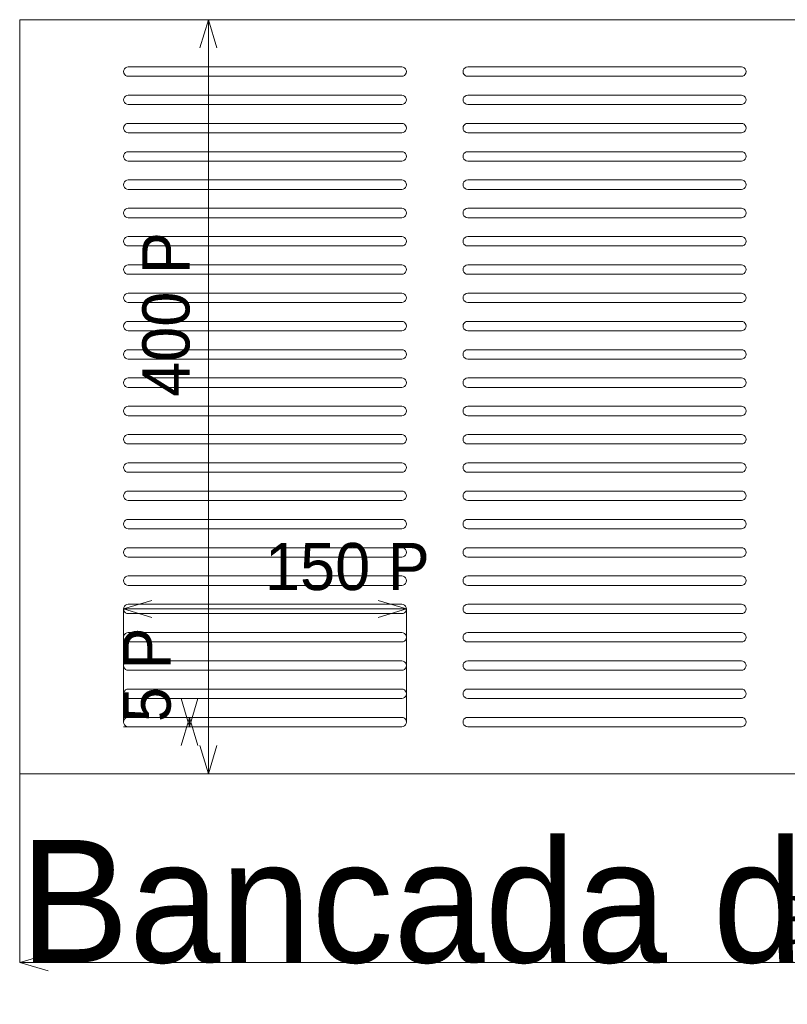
# Model space of a CAD drawing. Header units: millimetres. Extents: x -4738 to 65662, y -68080 to 6847.
# Tile 3 of 256: x 0 to 407, y -61322 to -60800. Entities that reach past the tile are written whole.
import ezdxf

# ---------------------------------------------------------------- set-up
doc = ezdxf.new("R2010")
doc.units = ezdxf.units.MM
for name, color, linetype, lineweight in [('COTAS_P', 1, 'Continuous', 0), ('R27_PANEL_5MM', 7, 'Continuous', 0), ('TEXTOS', 4, 'Continuous', 0)]:
    doc.layers.add(name, color=color, linetype=linetype, lineweight=lineweight)
doc.dimstyles.new('R19_10', dxfattribs={"dimtxt": 25, "dimasz": 15, "dimexe": 15, "dimexo": 8, "dimgap": 10, "dimtad": 1, "dimtih": 1, "dimtoh": 1, "dimdsep": 46, "dimcen": 0.09, "dimadec": 0, "dimazin": 0, "dimtfac": 1, "dimtdec": 4, "dimtofl": 0, "dimtmove": 0, "dimatfit": 3, "dimfxl": 1, "dimtolj": 1, "dimtzin": 0, "dimarcsym": 0})

# ---------------------------------------------------------------- blocks, each defined once
blk = doc.blocks.new('DIM_R30_63')
at = {"layer": 'COTAS_P'}
for p, q in [((0, -61200), (0, -61300)), ((800, -61200), (800, -61300)), ((0, -61300), (15, -61295.5)), ((800, -61300), (785, -61295.5)), ((0, -61300), (800, -61300)), ((0, -61300), (15, -61304.5)), ((800, -61300), (785, -61304.5))]:
    blk.add_line(p, q, dxfattribs=at)
blk.add_text('800 P', height=25, dxfattribs=at).set_placement((400, -61290))
blk = doc.blocks.new('DIM_R30_64')
at = {"layer": 'COTAS_P'}
for p, q in [((0, -60800), (100, -60800)), ((100, -60800), (95.5, -60815)), ((100, -61200), (100, -60800)), ((100, -60800), (104.5, -60815)), ((100, -61200), (95.5, -61185)), ((100, -61200), (104.5, -61185)), ((0, -61200), (100, -61200))]:
    blk.add_line(p, q, dxfattribs=at)
blk.add_text('400 P', height=25, rotation=90, dxfattribs=at).set_placement((90, -61000))
blk = doc.blocks.new('DIM_R30_65')
at = {"layer": 'COTAS_P'}
for p, q in [((90, -61175), (85.5, -61160)), ((90, -61175), (94.5, -61160)), ((55, -61170), (90, -61170)), ((90, -61170), (85.5, -61185)), ((90, -61175), (90, -61170)), ((90, -61170), (94.5, -61185)), ((55, -61175), (90, -61175))]:
    blk.add_line(p, q, dxfattribs=at)
blk.add_text('5 P', height=25, rotation=90, dxfattribs=at).set_placement((80, -61172.5))
blk = doc.blocks.new('DIM_R30_66')
at = {"layer": 'COTAS_P'}
for p, q in [((55, -61112.5), (70, -61108)), ((205, -61112.5), (190, -61108)), ((55, -61172.5), (55, -61112.5)), ((55, -61112.5), (205, -61112.5)), ((55, -61112.5), (70, -61117)), ((205, -61112.5), (190, -61117)), ((205, -61172.5), (205, -61112.5))]:
    blk.add_line(p, q, dxfattribs=at)
blk.add_text('150 P', height=25, dxfattribs=at).set_placement((130, -61102.5))

msp = doc.modelspace()

# ---------------------------------------------------------------- linework, layer by layer
at = {"layer": 'R27_PANEL_5MM'}
for p, q in [((800, -60800), (0, -60800)), ((0, -60800), (0, -61200)), ((55, -60827.5), (55.122, -60826.727)), ((55.122, -60826.727), (55.477, -60826.031)), ((55.477, -60826.031), (56.031, -60825.477)), ((56.031, -60825.477), (56.727, -60825.122)), ((56.727, -60825.122), (57.5, -60825)), ((57.5, -60825), (202.5, -60825)), ((202.5, -60825), (203.273, -60825.122)), ((203.273, -60825.122), (203.969, -60825.477)), ((203.969, -60825.477), (204.523, -60826.031)), ((204.523, -60826.031), (204.878, -60826.727)), ((204.878, -60826.727), (205, -60827.5)), ((235, -60827.5), (235.122, -60826.727)), ((235.122, -60826.727), (235.477, -60826.031)), ((235.477, -60826.031), (236.031, -60825.477)), ((236.031, -60825.477), (236.727, -60825.122)), ((236.727, -60825.122), (237.5, -60825)), ((237.5, -60825), (382.5, -60825)), ((382.5, -60825), (383.273, -60825.122)), ((383.273, -60825.122), (383.969, -60825.477)), ((383.969, -60825.477), (384.523, -60826.031)), ((384.523, -60826.031), (384.878, -60826.727)), ((384.878, -60826.727), (385, -60827.5)), ((55.122, -60828.273), (55, -60827.5)), ((55.477, -60828.969), (55.122, -60828.273)), ((56.031, -60829.523), (55.477, -60828.969)), ((56.727, -60829.878), (56.031, -60829.523)), ((57.5, -60830), (56.727, -60829.878)), ((202.5, -60830), (57.5, -60830)), ((203.273, -60829.878), (202.5, -60830)), ((203.969, -60829.523), (203.273, -60829.878)), ((204.523, -60828.969), (203.969, -60829.523)), ((204.878, -60828.273), (204.523, -60828.969)), ((205, -60827.5), (204.878, -60828.273)), ((235.122, -60828.273), (235, -60827.5)), ((235.477, -60828.969), (235.122, -60828.273)), ((236.031, -60829.523), (235.477, -60828.969)), ((236.727, -60829.878), (236.031, -60829.523)), ((237.5, -60830), (236.727, -60829.878)), ((382.5, -60830), (237.5, -60830)), ((383.273, -60829.878), (382.5, -60830)), ((383.969, -60829.523), (383.273, -60829.878)), ((384.523, -60828.969), (383.969, -60829.523)), ((384.878, -60828.273), (384.523, -60828.969)), ((385, -60827.5), (384.878, -60828.273)), ((55, -60842.5), (55.122, -60841.727)), ((55.122, -60843.273), (55, -60842.5)), ((55.122, -60841.727), (55.477, -60841.031)), ((55.477, -60841.031), (56.031, -60840.477)), ((56.031, -60840.477), (56.727, -60840.122)), ((56.727, -60840.122), (57.5, -60840)), ((57.5, -60840), (202.5, -60840)), ((202.5, -60840), (203.273, -60840.122)), ((203.273, -60840.122), (203.969, -60840.477)), ((203.969, -60840.477), (204.523, -60841.031)), ((204.523, -60841.031), (204.878, -60841.727)), ((204.878, -60841.727), (205, -60842.5)), ((205, -60842.5), (204.878, -60843.273)), ((235, -60842.5), (235.122, -60841.727)), ((235.122, -60843.273), (235, -60842.5)), ((235.122, -60841.727), (235.477, -60841.031)), ((235.477, -60841.031), (236.031, -60840.477)), ((236.031, -60840.477), (236.727, -60840.122)), ((236.727, -60840.122), (237.5, -60840)), ((237.5, -60840), (382.5, -60840)), ((382.5, -60840), (383.273, -60840.122)), ((383.273, -60840.122), (383.969, -60840.477)), ((383.969, -60840.477), (384.523, -60841.031)), ((384.523, -60841.031), (384.878, -60841.727)), ((384.878, -60841.727), (385, -60842.5)), ((385, -60842.5), (384.878, -60843.273)), ((55.477, -60843.969), (55.122, -60843.273)), ((56.031, -60844.523), (55.477, -60843.969)), ((56.727, -60844.878), (56.031, -60844.523)), ((57.5, -60845), (56.727, -60844.878)), ((202.5, -60845), (57.5, -60845)), ((203.273, -60844.878), (202.5, -60845)), ((203.969, -60844.523), (203.273, -60844.878)), ((204.523, -60843.969), (203.969, -60844.523)), ((204.878, -60843.273), (204.523, -60843.969)), ((235.477, -60843.969), (235.122, -60843.273)), ((236.031, -60844.523), (235.477, -60843.969)), ((236.727, -60844.878), (236.031, -60844.523)), ((237.5, -60845), (236.727, -60844.878)), ((382.5, -60845), (237.5, -60845)), ((383.273, -60844.878), (382.5, -60845)), ((383.969, -60844.523), (383.273, -60844.878)), ((384.523, -60843.969), (383.969, -60844.523)), ((384.878, -60843.273), (384.523, -60843.969)), ((55, -60857.5), (55.122, -60856.727)), ((55.122, -60858.273), (55, -60857.5)), ((55.122, -60856.727), (55.477, -60856.031)), ((55.477, -60858.969), (55.122, -60858.273)), ((55.477, -60856.031), (56.031, -60855.477)), ((56.031, -60855.477), (56.727, -60855.122)), ((56.727, -60855.122), (57.5, -60855)), ((57.5, -60855), (202.5, -60855)), ((202.5, -60855), (203.273, -60855.122)), ((203.273, -60855.122), (203.969, -60855.477)), ((203.969, -60855.477), (204.523, -60856.031)), ((204.523, -60856.031), (204.878, -60856.727)), ((204.878, -60858.273), (204.523, -60858.969)), ((204.878, -60856.727), (205, -60857.5)), ((205, -60857.5), (204.878, -60858.273)), ((235, -60857.5), (235.122, -60856.727)), ((235.122, -60858.273), (235, -60857.5)), ((235.122, -60856.727), (235.477, -60856.031)), ((235.477, -60858.969), (235.122, -60858.273)), ((235.477, -60856.031), (236.031, -60855.477)), ((236.031, -60855.477), (236.727, -60855.122)), ((236.727, -60855.122), (237.5, -60855)), ((237.5, -60855), (382.5, -60855)), ((382.5, -60855), (383.273, -60855.122)), ((383.273, -60855.122), (383.969, -60855.477)), ((383.969, -60855.477), (384.523, -60856.031)), ((384.523, -60856.031), (384.878, -60856.727)), ((384.878, -60858.273), (384.523, -60858.969)), ((384.878, -60856.727), (385, -60857.5)), ((385, -60857.5), (384.878, -60858.273)), ((56.031, -60859.523), (55.477, -60858.969)), ((56.727, -60859.878), (56.031, -60859.523)), ((57.5, -60860), (56.727, -60859.878)), ((202.5, -60860), (57.5, -60860)), ((203.273, -60859.878), (202.5, -60860)), ((203.969, -60859.523), (203.273, -60859.878)), ((204.523, -60858.969), (203.969, -60859.523)), ((236.031, -60859.523), (235.477, -60858.969)), ((236.727, -60859.878), (236.031, -60859.523)), ((237.5, -60860), (236.727, -60859.878)), ((382.5, -60860), (237.5, -60860)), ((383.273, -60859.878), (382.5, -60860)), ((383.969, -60859.523), (383.273, -60859.878)), ((384.523, -60858.969), (383.969, -60859.523)), ((55, -60872.5), (55.122, -60871.727)), ((55.122, -60873.273), (55, -60872.5)), ((55.122, -60871.727), (55.477, -60871.031)), ((55.477, -60873.969), (55.122, -60873.273)), ((55.477, -60871.031), (56.031, -60870.477)), ((56.031, -60874.523), (55.477, -60873.969)), ((56.031, -60870.477), (56.727, -60870.122)), ((56.727, -60870.122), (57.5, -60870)), ((57.5, -60870), (202.5, -60870)), ((202.5, -60870), (203.273, -60870.122)), ((203.273, -60870.122), (203.969, -60870.477)), ((203.969, -60870.477), (204.523, -60871.031)), ((204.523, -60873.969), (203.969, -60874.523)), ((204.523, -60871.031), (204.878, -60871.727)), ((204.878, -60873.273), (204.523, -60873.969)), ((204.878, -60871.727), (205, -60872.5)), ((205, -60872.5), (204.878, -60873.273)), ((235, -60872.5), (235.122, -60871.727)), ((235.122, -60873.273), (235, -60872.5)), ((235.122, -60871.727), (235.477, -60871.031)), ((235.477, -60873.969), (235.122, -60873.273)), ((235.477, -60871.031), (236.031, -60870.477)), ((236.031, -60874.523), (235.477, -60873.969)), ((236.031, -60870.477), (236.727, -60870.122)), ((236.727, -60870.122), (237.5, -60870)), ((237.5, -60870), (382.5, -60870)), ((382.5, -60870), (383.273, -60870.122)), ((383.273, -60870.122), (383.969, -60870.477)), ((383.969, -60870.477), (384.523, -60871.031)), ((384.523, -60873.969), (383.969, -60874.523)), ((384.523, -60871.031), (384.878, -60871.727)), ((384.878, -60873.273), (384.523, -60873.969)), ((384.878, -60871.727), (385, -60872.5)), ((385, -60872.5), (384.878, -60873.273)), ((56.727, -60874.878), (56.031, -60874.523)), ((57.5, -60875), (56.727, -60874.878)), ((202.5, -60875), (57.5, -60875)), ((203.273, -60874.878), (202.5, -60875)), ((203.969, -60874.523), (203.273, -60874.878)), ((236.727, -60874.878), (236.031, -60874.523)), ((237.5, -60875), (236.727, -60874.878)), ((382.5, -60875), (237.5, -60875)), ((383.273, -60874.878), (382.5, -60875)), ((383.969, -60874.523), (383.273, -60874.878)), ((55, -60887.5), (55.122, -60886.727)), ((55.122, -60888.273), (55, -60887.5)), ((55.122, -60886.727), (55.477, -60886.031)), ((55.477, -60888.969), (55.122, -60888.273)), ((55.477, -60886.031), (56.031, -60885.477)), ((56.031, -60889.523), (55.477, -60888.969)), ((56.031, -60885.477), (56.727, -60885.122)), ((56.727, -60889.878), (56.031, -60889.523)), ((56.727, -60885.122), (57.5, -60885)), ((57.5, -60890), (56.727, -60889.878)), ((57.5, -60885), (202.5, -60885)), ((202.5, -60890), (57.5, -60890)), ((202.5, -60885), (203.273, -60885.122)), ((203.273, -60889.878), (202.5, -60890)), ((203.273, -60885.122), (203.969, -60885.477)), ((203.969, -60889.523), (203.273, -60889.878)), ((203.969, -60885.477), (204.523, -60886.031)), ((204.523, -60888.969), (203.969, -60889.523)), ((204.523, -60886.031), (204.878, -60886.727)), ((204.878, -60888.273), (204.523, -60888.969)), ((204.878, -60886.727), (205, -60887.5)), ((205, -60887.5), (204.878, -60888.273)), ((235, -60887.5), (235.122, -60886.727)), ((235.122, -60888.273), (235, -60887.5)), ((235.122, -60886.727), (235.477, -60886.031)), ((235.477, -60888.969), (235.122, -60888.273)), ((235.477, -60886.031), (236.031, -60885.477)), ((236.031, -60889.523), (235.477, -60888.969)), ((236.031, -60885.477), (236.727, -60885.122)), ((236.727, -60889.878), (236.031, -60889.523)), ((236.727, -60885.122), (237.5, -60885)), ((237.5, -60890), (236.727, -60889.878)), ((237.5, -60885), (382.5, -60885)), ((382.5, -60890), (237.5, -60890)), ((382.5, -60885), (383.273, -60885.122)), ((383.273, -60889.878), (382.5, -60890)), ((383.273, -60885.122), (383.969, -60885.477)), ((383.969, -60889.523), (383.273, -60889.878)), ((383.969, -60885.477), (384.523, -60886.031)), ((384.523, -60888.969), (383.969, -60889.523)), ((384.523, -60886.031), (384.878, -60886.727)), ((384.878, -60888.273), (384.523, -60888.969)), ((384.878, -60886.727), (385, -60887.5)), ((385, -60887.5), (384.878, -60888.273)), ((55.477, -60901.031), (56.031, -60900.477)), ((56.031, -60900.477), (56.727, -60900.122)), ((56.727, -60900.122), (57.5, -60900)), ((57.5, -60900), (202.5, -60900)), ((202.5, -60900), (203.273, -60900.122)), ((203.273, -60900.122), (203.969, -60900.477)), ((203.969, -60900.477), (204.523, -60901.031)), ((235.477, -60901.031), (236.031, -60900.477)), ((236.031, -60900.477), (236.727, -60900.122)), ((236.727, -60900.122), (237.5, -60900)), ((237.5, -60900), (382.5, -60900)), ((382.5, -60900), (383.273, -60900.122)), ((383.273, -60900.122), (383.969, -60900.477)), ((383.969, -60900.477), (384.523, -60901.031)), ((55, -60902.5), (55.122, -60901.727)), ((55.122, -60903.273), (55, -60902.5)), ((55.122, -60901.727), (55.477, -60901.031)), ((55.477, -60903.969), (55.122, -60903.273)), ((56.031, -60904.523), (55.477, -60903.969)), ((56.727, -60904.878), (56.031, -60904.523)), ((57.5, -60905), (56.727, -60904.878)), ((202.5, -60905), (57.5, -60905)), ((203.273, -60904.878), (202.5, -60905)), ((203.969, -60904.523), (203.273, -60904.878)), ((204.523, -60903.969), (203.969, -60904.523)), ((204.523, -60901.031), (204.878, -60901.727)), ((204.878, -60903.273), (204.523, -60903.969)), ((204.878, -60901.727), (205, -60902.5)), ((205, -60902.5), (204.878, -60903.273)), ((235, -60902.5), (235.122, -60901.727)), ((235.122, -60903.273), (235, -60902.5)), ((235.122, -60901.727), (235.477, -60901.031)), ((235.477, -60903.969), (235.122, -60903.273)), ((236.031, -60904.523), (235.477, -60903.969)), ((236.727, -60904.878), (236.031, -60904.523)), ((237.5, -60905), (236.727, -60904.878)), ((382.5, -60905), (237.5, -60905)), ((383.273, -60904.878), (382.5, -60905)), ((383.969, -60904.523), (383.273, -60904.878)), ((384.523, -60903.969), (383.969, -60904.523)), ((384.523, -60901.031), (384.878, -60901.727)), ((384.878, -60903.273), (384.523, -60903.969)), ((384.878, -60901.727), (385, -60902.5)), ((385, -60902.5), (384.878, -60903.273)), ((55.122, -60916.727), (55.477, -60916.031)), ((55.477, -60916.031), (56.031, -60915.477)), ((56.031, -60915.477), (56.727, -60915.122)), ((56.727, -60915.122), (57.5, -60915)), ((57.5, -60915), (202.5, -60915)), ((202.5, -60915), (203.273, -60915.122)), ((203.273, -60915.122), (203.969, -60915.477)), ((203.969, -60915.477), (204.523, -60916.031)), ((204.523, -60916.031), (204.878, -60916.727)), ((235.122, -60916.727), (235.477, -60916.031)), ((235.477, -60916.031), (236.031, -60915.477)), ((236.031, -60915.477), (236.727, -60915.122)), ((236.727, -60915.122), (237.5, -60915)), ((237.5, -60915), (382.5, -60915)), ((382.5, -60915), (383.273, -60915.122)), ((383.273, -60915.122), (383.969, -60915.477)), ((383.969, -60915.477), (384.523, -60916.031)), ((384.523, -60916.031), (384.878, -60916.727)), ((55, -60917.5), (55.122, -60916.727)), ((55.122, -60918.273), (55, -60917.5)), ((55.477, -60918.969), (55.122, -60918.273)), ((56.031, -60919.523), (55.477, -60918.969)), ((56.727, -60919.878), (56.031, -60919.523)), ((57.5, -60920), (56.727, -60919.878)), ((202.5, -60920), (57.5, -60920)), ((203.273, -60919.878), (202.5, -60920)), ((203.969, -60919.523), (203.273, -60919.878)), ((204.523, -60918.969), (203.969, -60919.523)), ((204.878, -60918.273), (204.523, -60918.969)), ((204.878, -60916.727), (205, -60917.5)), ((205, -60917.5), (204.878, -60918.273)), ((235, -60917.5), (235.122, -60916.727)), ((235.122, -60918.273), (235, -60917.5)), ((235.477, -60918.969), (235.122, -60918.273)), ((236.031, -60919.523), (235.477, -60918.969)), ((236.727, -60919.878), (236.031, -60919.523)), ((237.5, -60920), (236.727, -60919.878)), ((382.5, -60920), (237.5, -60920)), ((383.273, -60919.878), (382.5, -60920)), ((383.969, -60919.523), (383.273, -60919.878)), ((384.523, -60918.969), (383.969, -60919.523)), ((384.878, -60918.273), (384.523, -60918.969)), ((384.878, -60916.727), (385, -60917.5)), ((385, -60917.5), (384.878, -60918.273)), ((55, -60932.5), (55.122, -60931.727)), ((55.122, -60931.727), (55.477, -60931.031)), ((55.477, -60931.031), (56.031, -60930.477)), ((56.031, -60930.477), (56.727, -60930.122)), ((56.727, -60930.122), (57.5, -60930)), ((57.5, -60930), (202.5, -60930)), ((202.5, -60930), (203.273, -60930.122)), ((203.273, -60930.122), (203.969, -60930.477)), ((203.969, -60930.477), (204.523, -60931.031)), ((204.523, -60931.031), (204.878, -60931.727)), ((204.878, -60931.727), (205, -60932.5)), ((235, -60932.5), (235.122, -60931.727)), ((235.122, -60931.727), (235.477, -60931.031)), ((235.477, -60931.031), (236.031, -60930.477)), ((236.031, -60930.477), (236.727, -60930.122)), ((236.727, -60930.122), (237.5, -60930)), ((237.5, -60930), (382.5, -60930)), ((382.5, -60930), (383.273, -60930.122)), ((383.273, -60930.122), (383.969, -60930.477)), ((383.969, -60930.477), (384.523, -60931.031)), ((384.523, -60931.031), (384.878, -60931.727)), ((384.878, -60931.727), (385, -60932.5)), ((55.122, -60933.273), (55, -60932.5)), ((55.477, -60933.969), (55.122, -60933.273)), ((56.031, -60934.523), (55.477, -60933.969)), ((56.727, -60934.878), (56.031, -60934.523)), ((57.5, -60935), (56.727, -60934.878)), ((202.5, -60935), (57.5, -60935)), ((203.273, -60934.878), (202.5, -60935)), ((203.969, -60934.523), (203.273, -60934.878)), ((204.523, -60933.969), (203.969, -60934.523)), ((204.878, -60933.273), (204.523, -60933.969)), ((205, -60932.5), (204.878, -60933.273)), ((235.122, -60933.273), (235, -60932.5)), ((235.477, -60933.969), (235.122, -60933.273)), ((236.031, -60934.523), (235.477, -60933.969)), ((236.727, -60934.878), (236.031, -60934.523)), ((237.5, -60935), (236.727, -60934.878)), ((382.5, -60935), (237.5, -60935)), ((383.273, -60934.878), (382.5, -60935)), ((383.969, -60934.523), (383.273, -60934.878)), ((384.523, -60933.969), (383.969, -60934.523)), ((384.878, -60933.273), (384.523, -60933.969)), ((385, -60932.5), (384.878, -60933.273)), ((55, -60947.5), (55.122, -60946.727)), ((55.122, -60948.273), (55, -60947.5)), ((55.122, -60946.727), (55.477, -60946.031)), ((55.477, -60946.031), (56.031, -60945.477)), ((56.031, -60945.477), (56.727, -60945.122)), ((56.727, -60945.122), (57.5, -60945)), ((57.5, -60945), (202.5, -60945)), ((202.5, -60945), (203.273, -60945.122)), ((203.273, -60945.122), (203.969, -60945.477)), ((203.969, -60945.477), (204.523, -60946.031)), ((204.523, -60946.031), (204.878, -60946.727)), ((204.878, -60946.727), (205, -60947.5)), ((205, -60947.5), (204.878, -60948.273)), ((235, -60947.5), (235.122, -60946.727)), ((235.122, -60948.273), (235, -60947.5)), ((235.122, -60946.727), (235.477, -60946.031)), ((235.477, -60946.031), (236.031, -60945.477)), ((236.031, -60945.477), (236.727, -60945.122)), ((236.727, -60945.122), (237.5, -60945)), ((237.5, -60945), (382.5, -60945)), ((382.5, -60945), (383.273, -60945.122)), ((383.273, -60945.122), (383.969, -60945.477)), ((383.969, -60945.477), (384.523, -60946.031)), ((384.523, -60946.031), (384.878, -60946.727)), ((384.878, -60946.727), (385, -60947.5)), ((385, -60947.5), (384.878, -60948.273)), ((55.477, -60948.969), (55.122, -60948.273)), ((56.031, -60949.523), (55.477, -60948.969)), ((56.727, -60949.878), (56.031, -60949.523)), ((57.5, -60950), (56.727, -60949.878)), ((202.5, -60950), (57.5, -60950)), ((203.273, -60949.878), (202.5, -60950)), ((203.969, -60949.523), (203.273, -60949.878)), ((204.523, -60948.969), (203.969, -60949.523)), ((204.878, -60948.273), (204.523, -60948.969)), ((235.477, -60948.969), (235.122, -60948.273)), ((236.031, -60949.523), (235.477, -60948.969)), ((236.727, -60949.878), (236.031, -60949.523)), ((237.5, -60950), (236.727, -60949.878)), ((382.5, -60950), (237.5, -60950)), ((383.273, -60949.878), (382.5, -60950)), ((383.969, -60949.523), (383.273, -60949.878)), ((384.523, -60948.969), (383.969, -60949.523)), ((384.878, -60948.273), (384.523, -60948.969)), ((55, -60962.5), (55.122, -60961.727)), ((55.122, -60963.273), (55, -60962.5)), ((55.122, -60961.727), (55.477, -60961.031)), ((55.477, -60961.031), (56.031, -60960.477)), ((56.031, -60960.477), (56.727, -60960.122)), ((56.727, -60960.122), (57.5, -60960)), ((57.5, -60960), (202.5, -60960)), ((202.5, -60960), (203.273, -60960.122)), ((203.273, -60960.122), (203.969, -60960.477)), ((203.969, -60960.477), (204.523, -60961.031)), ((204.523, -60961.031), (204.878, -60961.727)), ((204.878, -60961.727), (205, -60962.5)), ((205, -60962.5), (204.878, -60963.273)), ((235, -60962.5), (235.122, -60961.727)), ((235.122, -60963.273), (235, -60962.5)), ((235.122, -60961.727), (235.477, -60961.031)), ((235.477, -60961.031), (236.031, -60960.477)), ((236.031, -60960.477), (236.727, -60960.122)), ((236.727, -60960.122), (237.5, -60960)), ((237.5, -60960), (382.5, -60960)), ((382.5, -60960), (383.273, -60960.122)), ((383.273, -60960.122), (383.969, -60960.477)), ((383.969, -60960.477), (384.523, -60961.031)), ((384.523, -60961.031), (384.878, -60961.727)), ((384.878, -60961.727), (385, -60962.5)), ((385, -60962.5), (384.878, -60963.273)), ((55.477, -60963.969), (55.122, -60963.273)), ((56.031, -60964.523), (55.477, -60963.969)), ((56.727, -60964.878), (56.031, -60964.523)), ((57.5, -60965), (56.727, -60964.878)), ((202.5, -60965), (57.5, -60965)), ((203.273, -60964.878), (202.5, -60965)), ((203.969, -60964.523), (203.273, -60964.878)), ((204.523, -60963.969), (203.969, -60964.523)), ((204.878, -60963.273), (204.523, -60963.969)), ((235.477, -60963.969), (235.122, -60963.273)), ((236.031, -60964.523), (235.477, -60963.969)), ((236.727, -60964.878), (236.031, -60964.523)), ((237.5, -60965), (236.727, -60964.878)), ((382.5, -60965), (237.5, -60965)), ((383.273, -60964.878), (382.5, -60965)), ((383.969, -60964.523), (383.273, -60964.878)), ((384.523, -60963.969), (383.969, -60964.523)), ((384.878, -60963.273), (384.523, -60963.969)), ((55, -60977.5), (55.122, -60976.727)), ((55.122, -60978.273), (55, -60977.5)), ((55.122, -60976.727), (55.477, -60976.031)), ((55.477, -60978.969), (55.122, -60978.273)), ((55.477, -60976.031), (56.031, -60975.477)), ((56.031, -60975.477), (56.727, -60975.122)), ((56.727, -60975.122), (57.5, -60975)), ((57.5, -60975), (202.5, -60975)), ((202.5, -60975), (203.273, -60975.122)), ((203.273, -60975.122), (203.969, -60975.477)), ((203.969, -60975.477), (204.523, -60976.031)), ((204.523, -60976.031), (204.878, -60976.727)), ((204.878, -60978.273), (204.523, -60978.969)), ((204.878, -60976.727), (205, -60977.5)), ((205, -60977.5), (204.878, -60978.273)), ((235, -60977.5), (235.122, -60976.727)), ((235.122, -60978.273), (235, -60977.5)), ((235.122, -60976.727), (235.477, -60976.031)), ((235.477, -60978.969), (235.122, -60978.273)), ((235.477, -60976.031), (236.031, -60975.477)), ((236.031, -60975.477), (236.727, -60975.122)), ((236.727, -60975.122), (237.5, -60975)), ((237.5, -60975), (382.5, -60975)), ((382.5, -60975), (383.273, -60975.122)), ((383.273, -60975.122), (383.969, -60975.477)), ((383.969, -60975.477), (384.523, -60976.031)), ((384.523, -60976.031), (384.878, -60976.727)), ((384.878, -60978.273), (384.523, -60978.969)), ((384.878, -60976.727), (385, -60977.5)), ((385, -60977.5), (384.878, -60978.273)), ((56.031, -60979.523), (55.477, -60978.969)), ((56.727, -60979.878), (56.031, -60979.523)), ((57.5, -60980), (56.727, -60979.878)), ((202.5, -60980), (57.5, -60980)), ((203.273, -60979.878), (202.5, -60980)), ((203.969, -60979.523), (203.273, -60979.878)), ((204.523, -60978.969), (203.969, -60979.523)), ((236.031, -60979.523), (235.477, -60978.969)), ((236.727, -60979.878), (236.031, -60979.523)), ((237.5, -60980), (236.727, -60979.878)), ((382.5, -60980), (237.5, -60980)), ((383.273, -60979.878), (382.5, -60980)), ((383.969, -60979.523), (383.273, -60979.878)), ((384.523, -60978.969), (383.969, -60979.523)), ((55, -60992.5), (55.122, -60991.727)), ((55.122, -60993.273), (55, -60992.5)), ((55.122, -60991.727), (55.477, -60991.031)), ((55.477, -60993.969), (55.122, -60993.273)), ((55.477, -60991.031), (56.031, -60990.477)), ((56.031, -60994.523), (55.477, -60993.969)), ((56.031, -60990.477), (56.727, -60990.122)), ((56.727, -60994.878), (56.031, -60994.523)), ((56.727, -60990.122), (57.5, -60990)), ((57.5, -60990), (202.5, -60990)), ((202.5, -60990), (203.273, -60990.122)), ((203.273, -60990.122), (203.969, -60990.477)), ((203.969, -60994.523), (203.273, -60994.878)), ((203.969, -60990.477), (204.523, -60991.031)), ((204.523, -60993.969), (203.969, -60994.523)), ((204.523, -60991.031), (204.878, -60991.727)), ((204.878, -60993.273), (204.523, -60993.969)), ((204.878, -60991.727), (205, -60992.5)), ((205, -60992.5), (204.878, -60993.273)), ((235, -60992.5), (235.122, -60991.727)), ((235.122, -60993.273), (235, -60992.5)), ((235.122, -60991.727), (235.477, -60991.031)), ((235.477, -60993.969), (235.122, -60993.273)), ((235.477, -60991.031), (236.031, -60990.477)), ((236.031, -60994.523), (235.477, -60993.969)), ((236.031, -60990.477), (236.727, -60990.122)), ((236.727, -60994.878), (236.031, -60994.523)), ((236.727, -60990.122), (237.5, -60990)), ((237.5, -60990), (382.5, -60990)), ((382.5, -60990), (383.273, -60990.122)), ((383.273, -60990.122), (383.969, -60990.477)), ((383.969, -60994.523), (383.273, -60994.878)), ((383.969, -60990.477), (384.523, -60991.031)), ((384.523, -60993.969), (383.969, -60994.523)), ((384.523, -60991.031), (384.878, -60991.727)), ((384.878, -60993.273), (384.523, -60993.969)), ((384.878, -60991.727), (385, -60992.5)), ((385, -60992.5), (384.878, -60993.273)), ((57.5, -60995), (56.727, -60994.878)), ((202.5, -60995), (57.5, -60995)), ((203.273, -60994.878), (202.5, -60995)), ((237.5, -60995), (236.727, -60994.878)), ((382.5, -60995), (237.5, -60995)), ((383.273, -60994.878), (382.5, -60995)), ((56.727, -61005.122), (57.5, -61005)), ((57.5, -61005), (202.5, -61005)), ((202.5, -61005), (203.273, -61005.122)), ((236.727, -61005.122), (237.5, -61005)), ((237.5, -61005), (382.5, -61005)), ((382.5, -61005), (383.273, -61005.122)), ((55, -61007.5), (55.122, -61006.727)), ((55.122, -61008.273), (55, -61007.5)), ((55.122, -61006.727), (55.477, -61006.031)), ((55.477, -61008.969), (55.122, -61008.273)), ((55.477, -61006.031), (56.031, -61005.477)), ((56.031, -61009.523), (55.477, -61008.969)), ((56.031, -61005.477), (56.727, -61005.122)), ((56.727, -61009.878), (56.031, -61009.523)), ((57.5, -61010), (56.727, -61009.878)), ((202.5, -61010), (57.5, -61010)), ((203.273, -61009.878), (202.5, -61010)), ((203.273, -61005.122), (203.969, -61005.477)), ((203.969, -61009.523), (203.273, -61009.878)), ((203.969, -61005.477), (204.523, -61006.031)), ((204.523, -61008.969), (203.969, -61009.523)), ((204.523, -61006.031), (204.878, -61006.727)), ((204.878, -61008.273), (204.523, -61008.969)), ((204.878, -61006.727), (205, -61007.5)), ((205, -61007.5), (204.878, -61008.273)), ((235, -61007.5), (235.122, -61006.727)), ((235.122, -61008.273), (235, -61007.5)), ((235.122, -61006.727), (235.477, -61006.031)), ((235.477, -61008.969), (235.122, -61008.273)), ((235.477, -61006.031), (236.031, -61005.477)), ((236.031, -61009.523), (235.477, -61008.969)), ((236.031, -61005.477), (236.727, -61005.122)), ((236.727, -61009.878), (236.031, -61009.523)), ((237.5, -61010), (236.727, -61009.878)), ((382.5, -61010), (237.5, -61010)), ((383.273, -61009.878), (382.5, -61010)), ((383.273, -61005.122), (383.969, -61005.477)), ((383.969, -61009.523), (383.273, -61009.878)), ((383.969, -61005.477), (384.523, -61006.031)), ((384.523, -61008.969), (383.969, -61009.523)), ((384.523, -61006.031), (384.878, -61006.727)), ((384.878, -61008.273), (384.523, -61008.969)), ((384.878, -61006.727), (385, -61007.5)), ((385, -61007.5), (384.878, -61008.273)), ((55.477, -61021.031), (56.031, -61020.477)), ((56.031, -61020.477), (56.727, -61020.122)), ((56.727, -61020.122), (57.5, -61020)), ((57.5, -61020), (202.5, -61020)), ((202.5, -61020), (203.273, -61020.122)), ((203.273, -61020.122), (203.969, -61020.477)), ((203.969, -61020.477), (204.523, -61021.031)), ((235.477, -61021.031), (236.031, -61020.477)), ((236.031, -61020.477), (236.727, -61020.122)), ((236.727, -61020.122), (237.5, -61020)), ((237.5, -61020), (382.5, -61020)), ((382.5, -61020), (383.273, -61020.122)), ((383.273, -61020.122), (383.969, -61020.477)), ((383.969, -61020.477), (384.523, -61021.031)), ((55, -61022.5), (55.122, -61021.727)), ((55.122, -61023.273), (55, -61022.5)), ((55.122, -61021.727), (55.477, -61021.031)), ((55.477, -61023.969), (55.122, -61023.273)), ((56.031, -61024.523), (55.477, -61023.969)), ((56.727, -61024.878), (56.031, -61024.523)), ((57.5, -61025), (56.727, -61024.878)), ((202.5, -61025), (57.5, -61025)), ((203.273, -61024.878), (202.5, -61025)), ((203.969, -61024.523), (203.273, -61024.878)), ((204.523, -61023.969), (203.969, -61024.523)), ((204.523, -61021.031), (204.878, -61021.727)), ((204.878, -61023.273), (204.523, -61023.969)), ((204.878, -61021.727), (205, -61022.5)), ((205, -61022.5), (204.878, -61023.273)), ((235, -61022.5), (235.122, -61021.727)), ((235.122, -61023.273), (235, -61022.5)), ((235.122, -61021.727), (235.477, -61021.031)), ((235.477, -61023.969), (235.122, -61023.273)), ((236.031, -61024.523), (235.477, -61023.969)), ((236.727, -61024.878), (236.031, -61024.523)), ((237.5, -61025), (236.727, -61024.878)), ((382.5, -61025), (237.5, -61025)), ((383.273, -61024.878), (382.5, -61025)), ((383.969, -61024.523), (383.273, -61024.878)), ((384.523, -61023.969), (383.969, -61024.523)), ((384.523, -61021.031), (384.878, -61021.727)), ((384.878, -61023.273), (384.523, -61023.969)), ((384.878, -61021.727), (385, -61022.5)), ((385, -61022.5), (384.878, -61023.273)), ((55.122, -61036.727), (55.477, -61036.031)), ((55.477, -61036.031), (56.031, -61035.477)), ((56.031, -61035.477), (56.727, -61035.122)), ((56.727, -61035.122), (57.5, -61035)), ((57.5, -61035), (202.5, -61035)), ((202.5, -61035), (203.273, -61035.122)), ((203.273, -61035.122), (203.969, -61035.477)), ((203.969, -61035.477), (204.523, -61036.031)), ((204.523, -61036.031), (204.878, -61036.727)), ((235.122, -61036.727), (235.477, -61036.031)), ((235.477, -61036.031), (236.031, -61035.477)), ((236.031, -61035.477), (236.727, -61035.122)), ((236.727, -61035.122), (237.5, -61035)), ((237.5, -61035), (382.5, -61035)), ((382.5, -61035), (383.273, -61035.122)), ((383.273, -61035.122), (383.969, -61035.477)), ((383.969, -61035.477), (384.523, -61036.031)), ((384.523, -61036.031), (384.878, -61036.727)), ((55, -61037.5), (55.122, -61036.727)), ((55.122, -61038.273), (55, -61037.5)), ((55.477, -61038.969), (55.122, -61038.273)), ((56.031, -61039.523), (55.477, -61038.969)), ((56.727, -61039.878), (56.031, -61039.523)), ((57.5, -61040), (56.727, -61039.878)), ((202.5, -61040), (57.5, -61040)), ((203.273, -61039.878), (202.5, -61040)), ((203.969, -61039.523), (203.273, -61039.878)), ((204.523, -61038.969), (203.969, -61039.523)), ((204.878, -61038.273), (204.523, -61038.969)), ((204.878, -61036.727), (205, -61037.5)), ((205, -61037.5), (204.878, -61038.273)), ((235, -61037.5), (235.122, -61036.727)), ((235.122, -61038.273), (235, -61037.5)), ((235.477, -61038.969), (235.122, -61038.273)), ((236.031, -61039.523), (235.477, -61038.969)), ((236.727, -61039.878), (236.031, -61039.523)), ((237.5, -61040), (236.727, -61039.878)), ((382.5, -61040), (237.5, -61040)), ((383.273, -61039.878), (382.5, -61040)), ((383.969, -61039.523), (383.273, -61039.878)), ((384.523, -61038.969), (383.969, -61039.523)), ((384.878, -61038.273), (384.523, -61038.969)), ((384.878, -61036.727), (385, -61037.5)), ((385, -61037.5), (384.878, -61038.273)), ((55, -61052.5), (55.122, -61051.727)), ((55.122, -61051.727), (55.477, -61051.031)), ((55.477, -61051.031), (56.031, -61050.477)), ((56.031, -61050.477), (56.727, -61050.122)), ((56.727, -61050.122), (57.5, -61050)), ((57.5, -61050), (202.5, -61050)), ((202.5, -61050), (203.273, -61050.122)), ((203.273, -61050.122), (203.969, -61050.477)), ((203.969, -61050.477), (204.523, -61051.031)), ((204.523, -61051.031), (204.878, -61051.727)), ((204.878, -61051.727), (205, -61052.5)), ((235, -61052.5), (235.122, -61051.727)), ((235.122, -61051.727), (235.477, -61051.031)), ((235.477, -61051.031), (236.031, -61050.477)), ((236.031, -61050.477), (236.727, -61050.122)), ((236.727, -61050.122), (237.5, -61050)), ((237.5, -61050), (382.5, -61050)), ((382.5, -61050), (383.273, -61050.122)), ((383.273, -61050.122), (383.969, -61050.477)), ((383.969, -61050.477), (384.523, -61051.031)), ((384.523, -61051.031), (384.878, -61051.727)), ((384.878, -61051.727), (385, -61052.5)), ((55.122, -61053.273), (55, -61052.5)), ((55.477, -61053.969), (55.122, -61053.273)), ((56.031, -61054.523), (55.477, -61053.969)), ((56.727, -61054.878), (56.031, -61054.523)), ((57.5, -61055), (56.727, -61054.878)), ((202.5, -61055), (57.5, -61055)), ((203.273, -61054.878), (202.5, -61055)), ((203.969, -61054.523), (203.273, -61054.878)), ((204.523, -61053.969), (203.969, -61054.523)), ((204.878, -61053.273), (204.523, -61053.969)), ((205, -61052.5), (204.878, -61053.273)), ((235.122, -61053.273), (235, -61052.5)), ((235.477, -61053.969), (235.122, -61053.273)), ((236.031, -61054.523), (235.477, -61053.969)), ((236.727, -61054.878), (236.031, -61054.523)), ((237.5, -61055), (236.727, -61054.878)), ((382.5, -61055), (237.5, -61055)), ((383.273, -61054.878), (382.5, -61055)), ((383.969, -61054.523), (383.273, -61054.878)), ((384.523, -61053.969), (383.969, -61054.523)), ((384.878, -61053.273), (384.523, -61053.969)), ((385, -61052.5), (384.878, -61053.273)), ((55, -61067.5), (55.122, -61066.727)), ((55.122, -61068.273), (55, -61067.5)), ((55.122, -61066.727), (55.477, -61066.031)), ((55.477, -61066.031), (56.031, -61065.477)), ((56.031, -61065.477), (56.727, -61065.122)), ((56.727, -61065.122), (57.5, -61065)), ((57.5, -61065), (202.5, -61065)), ((202.5, -61065), (203.273, -61065.122)), ((203.273, -61065.122), (203.969, -61065.477)), ((203.969, -61065.477), (204.523, -61066.031)), ((204.523, -61066.031), (204.878, -61066.727)), ((204.878, -61066.727), (205, -61067.5)), ((205, -61067.5), (204.878, -61068.273)), ((235, -61067.5), (235.122, -61066.727)), ((235.122, -61068.273), (235, -61067.5)), ((235.122, -61066.727), (235.477, -61066.031)), ((235.477, -61066.031), (236.031, -61065.477)), ((236.031, -61065.477), (236.727, -61065.122)), ((236.727, -61065.122), (237.5, -61065)), ((237.5, -61065), (382.5, -61065)), ((382.5, -61065), (383.273, -61065.122)), ((383.273, -61065.122), (383.969, -61065.477)), ((383.969, -61065.477), (384.523, -61066.031)), ((384.523, -61066.031), (384.878, -61066.727)), ((384.878, -61066.727), (385, -61067.5)), ((385, -61067.5), (384.878, -61068.273)), ((55.477, -61068.969), (55.122, -61068.273)), ((56.031, -61069.523), (55.477, -61068.969)), ((56.727, -61069.878), (56.031, -61069.523)), ((57.5, -61070), (56.727, -61069.878)), ((202.5, -61070), (57.5, -61070)), ((203.273, -61069.878), (202.5, -61070)), ((203.969, -61069.523), (203.273, -61069.878)), ((204.523, -61068.969), (203.969, -61069.523)), ((204.878, -61068.273), (204.523, -61068.969)), ((235.477, -61068.969), (235.122, -61068.273)), ((236.031, -61069.523), (235.477, -61068.969)), ((236.727, -61069.878), (236.031, -61069.523)), ((237.5, -61070), (236.727, -61069.878)), ((382.5, -61070), (237.5, -61070)), ((383.273, -61069.878), (382.5, -61070)), ((383.969, -61069.523), (383.273, -61069.878)), ((384.523, -61068.969), (383.969, -61069.523)), ((384.878, -61068.273), (384.523, -61068.969)), ((55, -61082.5), (55.122, -61081.727)), ((55.122, -61083.273), (55, -61082.5)), ((55.122, -61081.727), (55.477, -61081.031)), ((55.477, -61083.969), (55.122, -61083.273)), ((55.477, -61081.031), (56.031, -61080.477)), ((56.031, -61080.477), (56.727, -61080.122)), ((56.727, -61080.122), (57.5, -61080)), ((57.5, -61080), (202.5, -61080)), ((202.5, -61080), (203.273, -61080.122)), ((203.273, -61080.122), (203.969, -61080.477)), ((203.969, -61080.477), (204.523, -61081.031)), ((204.523, -61081.031), (204.878, -61081.727)), ((204.878, -61083.273), (204.523, -61083.969)), ((204.878, -61081.727), (205, -61082.5)), ((205, -61082.5), (204.878, -61083.273)), ((235, -61082.5), (235.122, -61081.727)), ((235.122, -61083.273), (235, -61082.5)), ((235.122, -61081.727), (235.477, -61081.031)), ((235.477, -61083.969), (235.122, -61083.273)), ((235.477, -61081.031), (236.031, -61080.477)), ((236.031, -61080.477), (236.727, -61080.122)), ((236.727, -61080.122), (237.5, -61080)), ((237.5, -61080), (382.5, -61080)), ((382.5, -61080), (383.273, -61080.122)), ((383.273, -61080.122), (383.969, -61080.477)), ((383.969, -61080.477), (384.523, -61081.031)), ((384.523, -61081.031), (384.878, -61081.727)), ((384.878, -61083.273), (384.523, -61083.969)), ((384.878, -61081.727), (385, -61082.5)), ((385, -61082.5), (384.878, -61083.273)), ((56.031, -61084.523), (55.477, -61083.969)), ((56.727, -61084.878), (56.031, -61084.523)), ((57.5, -61085), (56.727, -61084.878)), ((202.5, -61085), (57.5, -61085)), ((203.273, -61084.878), (202.5, -61085)), ((203.969, -61084.523), (203.273, -61084.878)), ((204.523, -61083.969), (203.969, -61084.523)), ((236.031, -61084.523), (235.477, -61083.969)), ((236.727, -61084.878), (236.031, -61084.523)), ((237.5, -61085), (236.727, -61084.878)), ((382.5, -61085), (237.5, -61085)), ((383.273, -61084.878), (382.5, -61085)), ((383.969, -61084.523), (383.273, -61084.878)), ((384.523, -61083.969), (383.969, -61084.523)), ((55, -61097.5), (55.122, -61096.727)), ((55.122, -61098.273), (55, -61097.5)), ((55.122, -61096.727), (55.477, -61096.031)), ((55.477, -61098.969), (55.122, -61098.273)), ((55.477, -61096.031), (56.031, -61095.477)), ((56.031, -61099.523), (55.477, -61098.969)), ((56.031, -61095.477), (56.727, -61095.122)), ((56.727, -61095.122), (57.5, -61095)), ((57.5, -61095), (202.5, -61095)), ((202.5, -61095), (203.273, -61095.122)), ((203.273, -61095.122), (203.969, -61095.477)), ((203.969, -61095.477), (204.523, -61096.031)), ((204.523, -61098.969), (203.969, -61099.523)), ((204.523, -61096.031), (204.878, -61096.727)), ((204.878, -61098.273), (204.523, -61098.969)), ((204.878, -61096.727), (205, -61097.5)), ((205, -61097.5), (204.878, -61098.273)), ((235, -61097.5), (235.122, -61096.727)), ((235.122, -61098.273), (235, -61097.5)), ((235.122, -61096.727), (235.477, -61096.031)), ((235.477, -61098.969), (235.122, -61098.273)), ((235.477, -61096.031), (236.031, -61095.477)), ((236.031, -61099.523), (235.477, -61098.969)), ((236.031, -61095.477), (236.727, -61095.122)), ((236.727, -61095.122), (237.5, -61095)), ((237.5, -61095), (382.5, -61095)), ((382.5, -61095), (383.273, -61095.122)), ((383.273, -61095.122), (383.969, -61095.477)), ((383.969, -61095.477), (384.523, -61096.031)), ((384.523, -61098.969), (383.969, -61099.523)), ((384.523, -61096.031), (384.878, -61096.727)), ((384.878, -61098.273), (384.523, -61098.969)), ((384.878, -61096.727), (385, -61097.5)), ((385, -61097.5), (384.878, -61098.273)), ((56.727, -61099.878), (56.031, -61099.523)), ((57.5, -61100), (56.727, -61099.878)), ((202.5, -61100), (57.5, -61100)), ((203.273, -61099.878), (202.5, -61100)), ((203.969, -61099.523), (203.273, -61099.878)), ((236.727, -61099.878), (236.031, -61099.523)), ((237.5, -61100), (236.727, -61099.878)), ((382.5, -61100), (237.5, -61100)), ((383.273, -61099.878), (382.5, -61100)), ((383.969, -61099.523), (383.273, -61099.878)), ((55, -61112.5), (55.122, -61111.727)), ((55.122, -61113.273), (55, -61112.5)), ((55.122, -61111.727), (55.477, -61111.031)), ((55.477, -61113.969), (55.122, -61113.273)), ((55.477, -61111.031), (56.031, -61110.477)), ((56.031, -61114.523), (55.477, -61113.969)), ((56.031, -61110.477), (56.727, -61110.122)), ((56.727, -61114.878), (56.031, -61114.523)), ((56.727, -61110.122), (57.5, -61110)), ((57.5, -61110), (202.5, -61110)), ((202.5, -61110), (203.273, -61110.122)), ((203.273, -61110.122), (203.969, -61110.477)), ((203.969, -61114.523), (203.273, -61114.878)), ((203.969, -61110.477), (204.523, -61111.031)), ((204.523, -61113.969), (203.969, -61114.523)), ((204.523, -61111.031), (204.878, -61111.727)), ((204.878, -61113.273), (204.523, -61113.969)), ((204.878, -61111.727), (205, -61112.5)), ((205, -61112.5), (204.878, -61113.273)), ((235, -61112.5), (235.122, -61111.727)), ((235.122, -61113.273), (235, -61112.5)), ((235.122, -61111.727), (235.477, -61111.031)), ((235.477, -61113.969), (235.122, -61113.273)), ((235.477, -61111.031), (236.031, -61110.477)), ((236.031, -61114.523), (235.477, -61113.969)), ((236.031, -61110.477), (236.727, -61110.122)), ((236.727, -61114.878), (236.031, -61114.523)), ((236.727, -61110.122), (237.5, -61110)), ((237.5, -61110), (382.5, -61110)), ((382.5, -61110), (383.273, -61110.122)), ((383.273, -61110.122), (383.969, -61110.477)), ((383.969, -61114.523), (383.273, -61114.878)), ((383.969, -61110.477), (384.523, -61111.031)), ((384.523, -61113.969), (383.969, -61114.523)), ((384.523, -61111.031), (384.878, -61111.727)), ((384.878, -61113.273), (384.523, -61113.969)), ((384.878, -61111.727), (385, -61112.5)), ((385, -61112.5), (384.878, -61113.273)), ((57.5, -61115), (56.727, -61114.878)), ((202.5, -61115), (57.5, -61115)), ((203.273, -61114.878), (202.5, -61115)), ((237.5, -61115), (236.727, -61114.878)), ((382.5, -61115), (237.5, -61115)), ((383.273, -61114.878), (382.5, -61115)), ((56.031, -61125.477), (56.727, -61125.122)), ((56.727, -61125.122), (57.5, -61125)), ((57.5, -61125), (202.5, -61125)), ((202.5, -61125), (203.273, -61125.122)), ((203.273, -61125.122), (203.969, -61125.477)), ((236.031, -61125.477), (236.727, -61125.122)), ((236.727, -61125.122), (237.5, -61125)), ((237.5, -61125), (382.5, -61125)), ((382.5, -61125), (383.273, -61125.122)), ((383.273, -61125.122), (383.969, -61125.477)), ((55, -61127.5), (55.122, -61126.727)), ((55.122, -61128.273), (55, -61127.5)), ((55.122, -61126.727), (55.477, -61126.031)), ((55.477, -61128.969), (55.122, -61128.273)), ((55.477, -61126.031), (56.031, -61125.477)), ((56.031, -61129.523), (55.477, -61128.969)), ((56.727, -61129.878), (56.031, -61129.523)), ((57.5, -61130), (56.727, -61129.878)), ((202.5, -61130), (57.5, -61130)), ((203.273, -61129.878), (202.5, -61130)), ((203.969, -61129.523), (203.273, -61129.878)), ((203.969, -61125.477), (204.523, -61126.031)), ((204.523, -61128.969), (203.969, -61129.523)), ((204.523, -61126.031), (204.878, -61126.727)), ((204.878, -61128.273), (204.523, -61128.969)), ((204.878, -61126.727), (205, -61127.5)), ((205, -61127.5), (204.878, -61128.273)), ((235, -61127.5), (235.122, -61126.727)), ((235.122, -61128.273), (235, -61127.5)), ((235.122, -61126.727), (235.477, -61126.031)), ((235.477, -61128.969), (235.122, -61128.273)), ((235.477, -61126.031), (236.031, -61125.477)), ((236.031, -61129.523), (235.477, -61128.969)), ((236.727, -61129.878), (236.031, -61129.523)), ((237.5, -61130), (236.727, -61129.878)), ((382.5, -61130), (237.5, -61130)), ((383.273, -61129.878), (382.5, -61130)), ((383.969, -61129.523), (383.273, -61129.878)), ((383.969, -61125.477), (384.523, -61126.031)), ((384.523, -61128.969), (383.969, -61129.523)), ((384.523, -61126.031), (384.878, -61126.727)), ((384.878, -61128.273), (384.523, -61128.969)), ((384.878, -61126.727), (385, -61127.5)), ((385, -61127.5), (384.878, -61128.273)), ((55.477, -61141.031), (56.031, -61140.477)), ((56.031, -61140.477), (56.727, -61140.122)), ((56.727, -61140.122), (57.5, -61140)), ((57.5, -61140), (202.5, -61140)), ((202.5, -61140), (203.273, -61140.122)), ((203.273, -61140.122), (203.969, -61140.477)), ((203.969, -61140.477), (204.523, -61141.031)), ((235.477, -61141.031), (236.031, -61140.477)), ((236.031, -61140.477), (236.727, -61140.122)), ((236.727, -61140.122), (237.5, -61140)), ((237.5, -61140), (382.5, -61140)), ((382.5, -61140), (383.273, -61140.122)), ((383.273, -61140.122), (383.969, -61140.477)), ((383.969, -61140.477), (384.523, -61141.031)), ((55, -61142.5), (55.122, -61141.727)), ((55.122, -61143.273), (55, -61142.5)), ((55.122, -61141.727), (55.477, -61141.031)), ((55.477, -61143.969), (55.122, -61143.273)), ((56.031, -61144.523), (55.477, -61143.969)), ((56.727, -61144.878), (56.031, -61144.523)), ((57.5, -61145), (56.727, -61144.878)), ((202.5, -61145), (57.5, -61145)), ((203.273, -61144.878), (202.5, -61145)), ((203.969, -61144.523), (203.273, -61144.878)), ((204.523, -61143.969), (203.969, -61144.523)), ((204.523, -61141.031), (204.878, -61141.727)), ((204.878, -61143.273), (204.523, -61143.969)), ((204.878, -61141.727), (205, -61142.5)), ((205, -61142.5), (204.878, -61143.273)), ((235, -61142.5), (235.122, -61141.727)), ((235.122, -61143.273), (235, -61142.5)), ((235.122, -61141.727), (235.477, -61141.031)), ((235.477, -61143.969), (235.122, -61143.273)), ((236.031, -61144.523), (235.477, -61143.969)), ((236.727, -61144.878), (236.031, -61144.523)), ((237.5, -61145), (236.727, -61144.878)), ((382.5, -61145), (237.5, -61145)), ((383.273, -61144.878), (382.5, -61145)), ((383.969, -61144.523), (383.273, -61144.878)), ((384.523, -61143.969), (383.969, -61144.523)), ((384.523, -61141.031), (384.878, -61141.727)), ((384.878, -61143.273), (384.523, -61143.969)), ((384.878, -61141.727), (385, -61142.5)), ((385, -61142.5), (384.878, -61143.273)), ((55.122, -61156.727), (55.477, -61156.031)), ((55.477, -61156.031), (56.031, -61155.477)), ((56.031, -61155.477), (56.727, -61155.122)), ((56.727, -61155.122), (57.5, -61155)), ((57.5, -61155), (202.5, -61155)), ((202.5, -61155), (203.273, -61155.122)), ((203.273, -61155.122), (203.969, -61155.477)), ((203.969, -61155.477), (204.523, -61156.031)), ((204.523, -61156.031), (204.878, -61156.727)), ((235.122, -61156.727), (235.477, -61156.031)), ((235.477, -61156.031), (236.031, -61155.477)), ((236.031, -61155.477), (236.727, -61155.122)), ((236.727, -61155.122), (237.5, -61155)), ((237.5, -61155), (382.5, -61155)), ((382.5, -61155), (383.273, -61155.122)), ((383.273, -61155.122), (383.969, -61155.477)), ((383.969, -61155.477), (384.523, -61156.031)), ((384.523, -61156.031), (384.878, -61156.727)), ((55, -61157.5), (55.122, -61156.727)), ((55.122, -61158.273), (55, -61157.5)), ((55.477, -61158.969), (55.122, -61158.273)), ((56.031, -61159.523), (55.477, -61158.969)), ((56.727, -61159.878), (56.031, -61159.523)), ((57.5, -61160), (56.727, -61159.878)), ((202.5, -61160), (57.5, -61160)), ((203.273, -61159.878), (202.5, -61160)), ((203.969, -61159.523), (203.273, -61159.878)), ((204.523, -61158.969), (203.969, -61159.523)), ((204.878, -61158.273), (204.523, -61158.969)), ((204.878, -61156.727), (205, -61157.5)), ((205, -61157.5), (204.878, -61158.273)), ((235, -61157.5), (235.122, -61156.727)), ((235.122, -61158.273), (235, -61157.5)), ((235.477, -61158.969), (235.122, -61158.273)), ((236.031, -61159.523), (235.477, -61158.969)), ((236.727, -61159.878), (236.031, -61159.523)), ((237.5, -61160), (236.727, -61159.878)), ((382.5, -61160), (237.5, -61160)), ((383.273, -61159.878), (382.5, -61160)), ((383.969, -61159.523), (383.273, -61159.878)), ((384.523, -61158.969), (383.969, -61159.523)), ((384.878, -61158.273), (384.523, -61158.969)), ((384.878, -61156.727), (385, -61157.5)), ((385, -61157.5), (384.878, -61158.273)), ((55, -61172.5), (55.122, -61171.727)), ((55.122, -61171.727), (55.477, -61171.031)), ((55.477, -61171.031), (56.031, -61170.477)), ((56.031, -61170.477), (56.727, -61170.122)), ((56.727, -61170.122), (57.5, -61170)), ((57.5, -61170), (202.5, -61170)), ((202.5, -61170), (203.273, -61170.122)), ((203.273, -61170.122), (203.969, -61170.477)), ((203.969, -61170.477), (204.523, -61171.031)), ((204.523, -61171.031), (204.878, -61171.727)), ((204.878, -61171.727), (205, -61172.5)), ((235, -61172.5), (235.122, -61171.727)), ((235.122, -61171.727), (235.477, -61171.031)), ((235.477, -61171.031), (236.031, -61170.477)), ((236.031, -61170.477), (236.727, -61170.122)), ((236.727, -61170.122), (237.5, -61170)), ((237.5, -61170), (382.5, -61170)), ((382.5, -61170), (383.273, -61170.122)), ((383.273, -61170.122), (383.969, -61170.477)), ((383.969, -61170.477), (384.523, -61171.031)), ((384.523, -61171.031), (384.878, -61171.727)), ((384.878, -61171.727), (385, -61172.5)), ((55.122, -61173.273), (55, -61172.5)), ((55.477, -61173.969), (55.122, -61173.273)), ((56.031, -61174.523), (55.477, -61173.969)), ((56.727, -61174.878), (56.031, -61174.523)), ((57.5, -61175), (56.727, -61174.878)), ((202.5, -61175), (57.5, -61175)), ((203.273, -61174.878), (202.5, -61175)), ((203.969, -61174.523), (203.273, -61174.878)), ((204.523, -61173.969), (203.969, -61174.523)), ((204.878, -61173.273), (204.523, -61173.969)), ((205, -61172.5), (204.878, -61173.273)), ((235.122, -61173.273), (235, -61172.5)), ((235.477, -61173.969), (235.122, -61173.273)), ((236.031, -61174.523), (235.477, -61173.969)), ((236.727, -61174.878), (236.031, -61174.523)), ((237.5, -61175), (236.727, -61174.878)), ((382.5, -61175), (237.5, -61175)), ((383.273, -61174.878), (382.5, -61175)), ((383.969, -61174.523), (383.273, -61174.878)), ((384.523, -61173.969), (383.969, -61174.523)), ((384.878, -61173.273), (384.523, -61173.969)), ((385, -61172.5), (384.878, -61173.273)), ((0, -61200), (800, -61200))]:
    msp.add_line(p, q, dxfattribs=at)

# ---------------------------------------------------------------- texts
at = {"layer": 'TEXTOS'}
msp.add_text('Bancada dosificador 1100.00 / salida 1775.00 / descarga directa a C01', height=65, dxfattribs=at).set_placement((0, -61300))

# ---------------------------------------------------------------- dimensions: what is measured, and where the dimension line sits
at = {"layer": 'COTAS_P'}
for p1, p2, distance, picture, middle in [((0, -61200), (0, -60800), -100, 'DIM_R30_64', (100, -61000)), ((55, -61172.5), (205, -61172.5), 60, 'DIM_R30_66', (130, -61112.5)), ((55, -61175), (55, -61170), -35, 'DIM_R30_65', (90, -61172.5)), ((0, -61200), (800, -61200), -100, 'DIM_R30_63', (400, -61300))]:
    dim = msp.add_aligned_dim(p1=p1, p2=p2, distance=distance, text='<> P', dimstyle='R19_10', dxfattribs=at)
    dim.commit()
    dim.dimension.update_dxf_attribs({"geometry": picture, "text_midpoint": middle})

doc.saveas('drawing.dxf')
